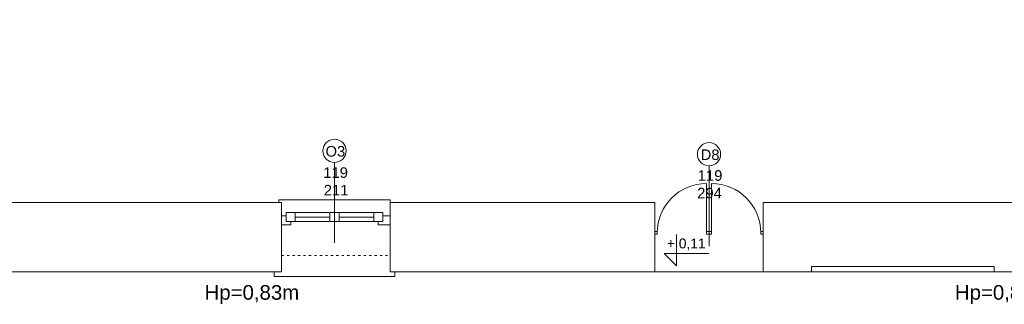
# Model space of a CAD drawing. Header units: centimetres. Extents: x 74437 to 92332, y -37016 to -3432.
# Tile 13 of 49: x 79211 to 80290, y -29951 to -29639. Entities that reach past the tile are written whole.
import ezdxf

# ---------------------------------------------------------------- set-up
doc = ezdxf.new("R2010")
doc.units = ezdxf.units.CM
doc.header["$LTSCALE"] = 0.02
doc.linetypes.add('ACAD_ISO03W100', pattern=[30, 12, -18])
doc.layers.get('0').update_dxf_attribs({"color": 8, "lineweight": 13})
for name, color, linetype, lineweight in [('ei30', 8, 'Continuous', 13), ('LINIE PRZEKROJOWE', 8, 'Continuous', 13), ('OPISY', 8, 'Continuous', 13), ('stolarka', 8, 'Continuous', 13), ('WIDOK', 8, 'Continuous', 13)]:
    doc.layers.add(name, color=color, linetype=linetype, lineweight=lineweight)
doc.styles.get("Standard").update_dxf_attribs({"font": 'arial.ttf', "height": 12})

# ---------------------------------------------------------------- blocks, each defined once
blk = doc.blocks.new('*U3')
at = {"layer": 'stolarka', "transparency": 33554684}
blk.add_lwpolyline([(5, 0), (5, 95)], dxfattribs=at)
for points in [[(0, 2.5), (0, -2.5), (5, -2.5), (5, 2.5)], [(100, -2.5), (105, -2.5), (105, 2.5), (100, 2.5)]]:
    blk.add_lwpolyline(points, close=True, dxfattribs=at)
blk.add_arc((5, 0), 95, 0, 90, dxfattribs=at)

msp = doc.modelspace()

# ---------------------------------------------------------------- linework, layer by layer
for points in [[(79495, -29839.4), (79495, -29836.4), (79617, -29836.4), (79617, -29839.4)], [(79495, -29915.4), (79490, -29915.4), (79490, -29920.4), (79617, -29920.4), (79622, -29920.4), (79622, -29915.4)], [(80026, -29915.4), (79907, -29915.4)]]:
    msp.add_lwpolyline(points)
at = {"layer": 'LINIE PRZEKROJOWE'}
for points in [[(79201, -29839.4), (79498, -29839.4)], [(79452, -29915.4), (79498, -29915.4), (79498, -29839.4)], [(79617, -29915.4), (79617, -29839.4)], [(79617, -29839.4), (79907, -29839.4)], [(79851, -29915.4), (79851, -29915.4), (79907, -29915.4), (79907, -29839.4)], [(80026, -29915.4), (80026, -29839.4)], [(80026, -29839.4), (80320, -29839.4)], [(80279, -29909.4), (80279, -29915.4), (80320, -29915.4), (80320, -29839.4)], [(80026, -29915.4), (80079, -29915.4), (80079, -29909.4), (80261, -29909.4), (80261, -29909.4)], [(80320, -29915.4), (80279, -29915.4), (80279, -29909.4), (80079, -29909.4), (80079, -29915.4)], [(79201, -29915.4), (79268, -29915.4)], [(79215, -29915.4), (79268, -29915.4), (79268, -29915.4), (79452, -29915.4), (79452, -29915.4)], [(79617, -29915.4), (79667, -29915.4), (79667, -29915.4), (79851, -29915.4), (79851, -29915.4)]]:
    msp.add_lwpolyline(points, dxfattribs=at)
at = {"layer": 'OPISY'}
for p, q in [((79930.7, -29874.6), (79930.7, -29908.9)), ((79930.7, -29908.9), (79917.2, -29895.4)), ((79917.2, -29895.4), (79966.4, -29895.4))]:
    msp.add_line(p, q, dxfattribs=at)
for points in [[(79556, -29795.6), (79556, -29883.7)], [(79966.5, -29799.3), (79966.5, -29887.4)]]:
    msp.add_lwpolyline(points, dxfattribs=at)
for centre in [(79556, -29782.9), (79966.5, -29786.6)]:
    msp.add_circle(centre, 12.7, dxfattribs=at)
at = {"layer": 'stolarka'}
for points in [[(79508, -29860.4), (79508, -29864), (79498, -29864), (79498, -29854), (79503, -29854)], [(79503, -29850.4), (79607, -29850.4)], [(79503, -29860.4), (79609, -29860.4)], [(79513, -29855.4), (79551, -29855.4)], [(79561, -29855.4), (79599, -29855.4)], [(79609, -29854), (79617, -29854), (79617, -29864), (79604, -29864), (79604, -29860.4)]]:
    msp.add_lwpolyline(points, dxfattribs=at)
for points in [[(79503, -29850.4), (79513, -29850.4), (79513, -29860.4), (79503, -29860.4)], [(79551, -29850.4), (79561, -29850.4), (79561, -29860.4), (79551, -29860.4)], [(79599, -29850.4), (79609, -29850.4), (79609, -29860.4), (79599, -29860.4)]]:
    msp.add_lwpolyline(points, close=True, dxfattribs=at)
at = {"layer": 'WIDOK', "linetype": 'ACAD_ISO03W100', "ltscale": 10}
msp.add_lwpolyline([(79498, -29897.4), (79614, -29897.4)], dxfattribs=at)
at = {"layer": 'WIDOK'}
msp.add_lwpolyline([(80279, -29915.4), (80079, -29915.4)], dxfattribs=at)

# ---------------------------------------------------------------- block references
at = {"layer": 'stolarka', "transparency": 33554684, "yscale": 0.5666666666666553, "zscale": 0.5666666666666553}
for xscale in [-0.5666666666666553, 0.5666666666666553]:
    msp.add_blockref('*U3', (79966.5, -29872.6), dxfattribs=dict(at, xscale=xscale))

# ---------------------------------------------------------------- texts
at = {"layer": 'ei30', "char_height": 16, "width": 260.963, "attachment_point": 1}
for s, insert in [('\\pi248.23;S', (75475.5, -29639.6)), ('\\pi248.41;H', (75467.5, -29859.8))]:
    msp.add_mtext(s, dxfattribs=dict(at, insert=insert))
at = {"layer": 'OPISY', "ltscale": 0.15}
for s, p in [('Hp=0,83m', (79413.6, -29945.9)), ('Hp=0,84m', (80236, -29945.9))]:
    msp.add_text(s, height=16, dxfattribs=at).set_placement(p)
at = {"layer": 'OPISY'}
for s, insert, char_height, width, attachment_point in [('\\pi-3.6114;O3', (79549.8, -29789.4), 11.574, 12.831, 7), ('\\pi-2.9403;D8', (79960.3, -29793.1), 11.574, 12.831, 7), ('{\\fArial|b0|i0|c238|p34;+ 0,11}', (79920.4, -29878.9), 10.8, 58.572, 1)]:
    msp.add_mtext(s, dxfattribs=dict(at, insert=insert, char_height=char_height, width=width, attachment_point=attachment_point))
at = {"layer": 'stolarka', "char_height": 11.574, "width": 12.831}
for s, insert, attachment_point in [('\\pi-5.8378;119\\P\\pi-5.3522;211', (79549.6, -29831.8), 7), ('\\pi-5.8378;119\\P\\pi-6.4457;294', (79960, -29804.1), 1)]:
    msp.add_mtext(s, dxfattribs=dict(at, insert=insert, attachment_point=attachment_point))

doc.saveas('drawing.dxf')
